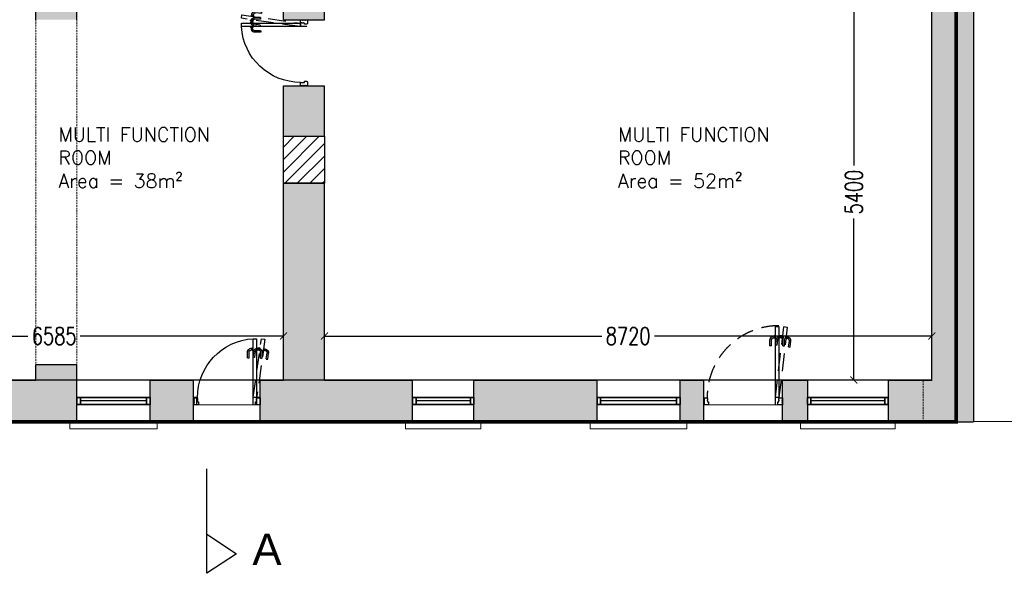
# Model space of a CAD drawing. Extents: x 119999 to 6050531, y -19778 to 3735158.
# Tile 20 of 66: x 564954 to 579093, y -2772 to 5178. Entities that reach past the tile are written whole.
import ezdxf

# ---------------------------------------------------------------- set-up
doc = ezdxf.new("R2010")
doc.units = 0
doc.header["$LTSCALE"] = 20
doc.header["$PDMODE"] = 35
doc.header["$PDSIZE"] = 100
doc.linetypes.add('DASHED2', pattern=[0.375, 0.25, -0.125])
doc.linetypes.add('XPL-1BlockA$0$DASHED', pattern=[19.05, 12.7, -6.35])
doc.layers.get('Defpoints').update_dxf_attribs({"color": 4})
for name, color, linetype in [('(2-) Structure Generally', 7, 'Continuous'), ('2-  STRUCTURE GENERALLY', 1, 'Continuous'), ('31 32 - WINDOWS & DOORS', 2, 'Continuous'), ('DIMS', 3, 'Continuous'), ('Dims 1-100', 3, 'Continuous'), ('HATCH', 8, 'Continuous'), ('HATCH_SHADE', 253, 'Continuous'), ('Red Outline', 240, 'Continuous'), ('XPL-1BlockA$0$00 - TEXT', 2, 'Continuous'), ('XPL-1BlockA$0$32 - INT WINDOWS & DOORS', 4, 'Continuous')]:
    doc.layers.add(name, color=color, linetype=linetype)
doc.layers.add('(4-) Finishes Generally', color=8, linetype='Continuous', lineweight=15)
doc.layers.add('AREA-FLOOR', color=213, linetype='Continuous', plot=False)
doc.styles.add('Arch-Dim', font='romans.shx', dxfattribs={"width": 0.75})
doc.styles.add('verdana', font='arial.ttf')
doc.styles.add('XPL-1BlockA$0$Standard', font='simplex.shx', dxfattribs={"height": 100})
doc.dimstyles.new('1-100 Survey', dxfattribs={"dimscale": 0, "dimtxt": 250, "dimasz": 100, "dimexe": 50, "dimexo": 50, "dimgap": 50, "dimtad": 0, "dimdec": 0, "dimrnd": 5, "dimzin": 0, "dimdsep": 46, "dimtxsty": 'Arch-Dim', "dimblk": 'ARCHTICK', "dimcen": 0.09, "dimadec": 0, "dimazin": 0, "dimtfac": 1, "dimtdec": 0, "dimtofl": 0, "dimtmove": 0, "dimatfit": 3, "dimfxl": 1, "dimtolj": 1, "dimtzin": 0, "dimarcsym": 0})

# ---------------------------------------------------------------- blocks, each defined once
blk = doc.blocks.new('_ARCHTICK')
at = {"color": 0, "linetype": 'ByBlock', "const_width": 0.15}
blk.add_lwpolyline([(-0.5, -0.5), (0.5, 0.5)], dxfattribs=at)
blk = doc.blocks.new('*D39')
at = {"layer": 'Defpoints', "color": 0, "transparency": 16777216}
for p in [(578051, 635), (569331, 3), (578051, 3)]:
    blk.add_point(p, dxfattribs=at)
at = {"layer": 'DIMS', "color": 0, "lineweight": -2, "transparency": 16777216}
for p, q in [((569331, 53), (569331, 685)), ((569331, 635), (573311, 635)), ((578051, 635), (574071, 635)), ((578051, 53), (578051, 685))]:
    blk.add_line(p, q, dxfattribs=at)
at = {"layer": 'DIMS', "color": 0, "lineweight": -2, "transparency": 16777216, "xscale": 100, "yscale": 100, "zscale": 100, "rotation": 180}
blk.add_blockref('_ARCHTICK', (569331, 635), dxfattribs=at)
at = {"layer": 'DIMS', "color": 0, "lineweight": -2, "transparency": 16777216, "xscale": 100, "yscale": 100, "zscale": 100}
blk.add_blockref('_ARCHTICK', (578051, 635), dxfattribs=at)
at = {"layer": 'DIMS', "color": 0, "transparency": 16777216, "insert": (573691, 635), "char_height": 250, "attachment_point": 5, "style": 'Arch-Dim'}
blk.add_mtext('\\A1;8720', dxfattribs=at)
blk = doc.blocks.new('*D40')
at = {"layer": 'Defpoints', "color": 0, "transparency": 16777216}
for p in [(577551, 5403), (576933, 3), (577551, 3)]:
    blk.add_point(p, dxfattribs=at)
at = {"layer": 'DIMS', "color": 0, "lineweight": -2, "transparency": 16777216}
for p, q in [((577501, 5403), (576883, 5403)), ((576933, 5403), (576933, 3084)), ((576933, 3), (576933, 2323)), ((577501, 3), (576883, 3))]:
    blk.add_line(p, q, dxfattribs=at)
at = {"layer": 'DIMS', "color": 0, "lineweight": -2, "transparency": 16777216, "xscale": 100, "yscale": 100, "zscale": 100}
for p, rotation in [((576933, 5403), 90), ((576933, 3), 270)]:
    blk.add_blockref('_ARCHTICK', p, dxfattribs=dict(at, rotation=rotation))
at = {"layer": 'DIMS', "color": 0, "transparency": 16777216, "insert": (576933, 2703), "char_height": 250, "attachment_point": 5, "rotation": 90, "style": 'Arch-Dim'}
blk.add_mtext('\\A1;5400', dxfattribs=at)
blk = doc.blocks.new('*D42')
at = {"layer": 'Defpoints', "color": 0, "transparency": 16777216}
for p in [(562156, 635), (562156, 3), (568741, 3)]:
    blk.add_point(p, dxfattribs=at)
at = {"layer": 'DIMS', "color": 0, "lineweight": -2, "transparency": 16777216}
for p, q in [((562156, 53), (562156, 685)), ((562156, 635), (565073, 635)), ((568741, 635), (565824, 635)), ((568741, 53), (568741, 685))]:
    blk.add_line(p, q, dxfattribs=at)
at = {"layer": 'DIMS', "color": 0, "lineweight": -2, "transparency": 16777216, "xscale": 100, "yscale": 100, "zscale": 100, "rotation": 180}
blk.add_blockref('_ARCHTICK', (562156, 635), dxfattribs=at)
at = {"layer": 'DIMS', "color": 0, "lineweight": -2, "transparency": 16777216, "xscale": 100, "yscale": 100, "zscale": 100}
blk.add_blockref('_ARCHTICK', (568741, 635), dxfattribs=at)
at = {"layer": 'DIMS', "color": 0, "transparency": 16777216, "insert": (565449, 635), "char_height": 250, "attachment_point": 5, "style": 'Arch-Dim'}
blk.add_mtext('\\A1;6585', dxfattribs=at)
blk = doc.blocks.new('XPL-1BlockA$0$D-950-SO')
at = {"layer": 'Defpoints', "linetype": 'XPL-1BlockA$0$DASHED'}
blk.add_line((100, 7), (100, 949), dxfattribs=at)
at = {"layer": 'Defpoints', "color": 252, "linetype": 'XPL-1BlockA$0$DASHED'}
for p, q in [((-110, 655), (-122, 741)), ((-83, 799), (-102, 786)), ((-88, 658), (-100, 745)), ((-89, 768), (-76, 777)), ((-68, 801), (-83, 799)), ((-76, 777), (-65, 778)), ((-68, 801), (-66, 790)), ((-67, 799), (-67, 801)), ((-67, 799), (-67, 799)), ((-67, 799), (-67, 799)), ((-65, 781), (-67, 799)), ((-67, 798), (-65, 781)), ((-66, 803), (-66, 802)), ((-66, 802), (-66, 802)), ((-62, 778), (-66, 802)), ((-66, 790), (-65, 781)), ((-52, 807), (-65, 805)), ((-65, 781), (-65, 778)), ((-65, 781), (-65, 781)), ((-65, 781), (-65, 780)), ((-64, 778), (-65, 780)), ((-65, 780), (-65, 779)), ((-62, 778), (-63, 778)), ((-62, 777), (-62, 778)), ((-62, 777), (-62, 777)), ((-60, 775), (-48, 777)), ((-52, 805), (-52, 807)), ((-48, 777), (-52, 806)), ((-30, 672), (-30, 759)), ((-8, 672), (-8, 759)), ((17, 810), (-3, 801)), ((0, 814), (13, 816)), ((1, 813), (0, 814)), ((5, 785), (1, 813)), ((17, 786), (5, 785)), ((6, 781), (20, 788)), ((15, 815), (15, 814)), ((16, 814), (15, 814)), ((19, 789), (15, 814)), ((17, 813), (33, 815)), ((18, 811), (17, 813)), ((17, 813), (19, 802)), ((32, 810), (17, 810)), ((18, 811), (20, 793)), ((18, 811), (18, 811)), ((18, 811), (18, 811)), ((20, 793), (18, 811)), ((19, 802), (20, 793)), ((19, 789), (19, 789)), ((19, 788), (19, 789)), ((19, 788), (19, 788)), ((20, 790), (20, 793)), ((20, 793), (21, 790)), ((20, 793), (20, 793)), ((20, 793), (20, 792)), ((20, 792), (21, 791)), ((20, 788), (32, 788)), ((32, 792), (21, 790)), ((32, 808), (32, 811)), ((32, 810), (32, 799)), ((32, 808), (32, 790)), ((32, 808), (32, 808)), ((32, 808), (32, 808)), ((32, 790), (32, 808)), ((32, 799), (32, 790)), ((47, 788), (32, 792)), ((32, 788), (32, 790)), ((32, 790), (32, 788)), ((32, 790), (32, 790)), ((32, 790), (32, 789)), ((32, 789), (32, 788)), ((33, 815), (54, 809)), ((33, 811), (34, 811)), ((34, 787), (33, 787)), ((34, 813), (34, 811)), ((34, 787), (34, 811)), ((34, 786), (34, 787)), ((34, 786), (34, 786)), ((49, 814), (36, 814)), ((36, 784), (49, 784)), ((49, 813), (49, 814)), ((49, 784), (49, 813)), ((77, 681), (64, 768)), ((98, 684), (86, 771)), ((101, 814), (114, 814)), ((101, 813), (101, 814)), ((101, 784), (101, 813)), ((114, 784), (101, 784)), ((116, 813), (116, 811)), ((117, 811), (116, 811)), ((116, 787), (116, 811)), ((116, 787), (117, 787)), ((116, 786), (116, 787)), ((116, 786), (116, 786)), ((118, 808), (118, 811)), ((118, 810), (118, 799)), ((118, 810), (133, 810)), ((118, 808), (118, 790)), ((118, 808), (118, 808)), ((118, 808), (118, 808)), ((118, 790), (118, 808)), ((118, 799), (118, 790)), ((118, 788), (118, 790)), ((118, 790), (118, 788)), ((118, 790), (118, 790)), ((118, 790), (118, 789)), ((118, 789), (118, 788)), ((130, 788), (118, 788)), ((144, 781), (130, 788)), ((133, 810), (153, 801)), ((158, 672), (158, 759)), ((180, 672), (180, 759)), ((-108, 654), (-110, 654)), ((-89, 656), (-108, 654)), ((-88, 657), (-89, 656)), ((-29, 670), (-30, 671)), ((-9, 670), (-29, 670)), ((-8, 671), (-9, 670)), ((77, 681), (78, 680)), ((78, 680), (98, 683)), ((98, 683), (98, 684)), ((158, 671), (159, 670)), ((159, 670), (179, 670)), ((179, 670), (180, 671))]:
    blk.add_line(p, q, dxfattribs=at)
at = {"layer": 'Defpoints'}
for p, q in [((0, 100), (0, 0)), ((950, 100), (950, 0))]:
    blk.add_line(p, q, dxfattribs=at)
at = {"layer": 'Defpoints', "color": 252, "linetype": 'XPL-1BlockA$0$DASHED'}
blk.add_lwpolyline([(99, 109), (-20, 947), (-69, 940), (50, 102)], close=True, dxfattribs=at)
for centre, radius, start, end in [((-76, 748), 46, 123.1103, 186.0684), ((-76, 748), 46, 186.0684, 188.1103), ((-76, 748), 24, 123.1103, 188.1103), ((-66, 801), 1, 98.1103, 177.6103), ((-64, 803), 1.5, 98.1103, 188.1103), ((-63, 779), 1, 198.6103, 278.1103), ((-61, 777), 1.5, 188.1103, 278.1103), ((16, 759), 46, 115, 177.9581), ((16, 759), 46, 177.9581, 180), ((16, 759), 24, 115, 180), ((13, 815), 1.5, 8.1103, 98.1103), ((16, 813), 1, 18.6103, 98.1103), ((17, 788), 1.5, 278.1103, 8.1103), ((19, 790), 1, 278.1103, 357.6103), ((33, 810), 1, 90, 169.5), ((33, 788), 1, 190.5, 270), ((36, 813), 1.5, 90, 180), ((36, 786), 1.5, 180, 270), ((40, 765), 24, 8.1103, 73.1103), ((40, 765), 46, 10.1522, 73.1103), ((40, 765), 46, 8.1103, 10.1522), ((114, 813), 1.5, 0, 90), ((114, 786), 1.5, 270, 0), ((117, 810), 1, 10.5, 90), ((117, 788), 1, 270, 349.5), ((134, 759), 24, 0, 65), ((134, 759), 46, 2.0419, 65), ((134, 759), 46, 0, 2.0419)]:
    blk.add_arc(centre, radius, start, end, dxfattribs=at)
at = {"layer": 'XPL-1BlockA$0$32 - INT WINDOWS & DOORS'}
blk.add_lwpolyline([(100, 102), (100, 949), (50, 949), (50, 102)], close=True, dxfattribs=at)
for points in [[(2, 40), (6, 40), (6, 30), (2, 30), (2, 5), (7, 5), (7, 0), (50, 0, 0.414214), (65, 15), (65, 43), (50, 43), (50, 55), (46, 55), (46, 65), (50, 65), (50, 80), (46, 80), (46, 90), (50, 90), (50, 100), (7, 100), (7, 95), (2, 95), (2, 70), (6, 70), (6, 60), (2, 60)], [(885, 15, 0.414214), (900, 0), (943, 0), (943, 5), (948, 5), (948, 30), (944, 30), (944, 40), (948, 40), (948, 60), (944, 60), (944, 70), (948, 70), (948, 95), (943, 95), (943, 100), (900, 100), (900, 90), (904, 90), (904, 80), (900, 80), (900, 65), (904, 65), (904, 55), (900, 55), (900, 43), (885, 43)]]:
    blk.add_lwpolyline(points, format="xyb", close=True, dxfattribs=at)
at = {"layer": 'XPL-1BlockA$0$32 - INT WINDOWS & DOORS', "color": 8}
blk.add_arc((50, 100), 850, 0.0003, 86.6271, dxfattribs=at)

msp = doc.modelspace()

# ---------------------------------------------------------------- hatches: boundary and pattern name
at = {"layer": 'HATCH'}
h = msp.add_hatch(dxfattribs=at)
h.set_pattern_fill('ANSI31', color=256, scale=40)
h.set_pattern_definition([(45, (562159.23, 0), (-89.8026, 89.8026), [])])
h.paths.add_polyline_path([(568741.1, 3503.2), (569331.1, 3503.2), (569331.1, 2828.2), (568741.1, 2828.2)])
at = {"layer": 'HATCH_SHADE'}
h = msp.add_hatch(color=256, dxfattribs=at)
h.dxf.hatch_style = 1
h.paths.add_polyline_path([(577926.1, 3.2), (577426.1, 3.2), (577426.1, -246.8), (577426.1, -246.8), (577426.1, -346.8), (577426.1, -346.8), (577426.1, -596.8), (577926.1, -596.8)], flags=17)
h.paths.add_polyline_path([(578651.1, 6003.2), (578151.1, 6003.2), (578151.1, 12093.2), (578051.1, 12093.2), (578051.1, 16238.5), (576774.9, 16185.7), (576799.6, 15586.2), (577451.1, 15613.2), (577451.1, 11493.2), (577551.1, 11493.2), (577551.1, 5403.2), (578051.1, 5403.2), (578051.1, 3.2), (577926.1, 3.2), (577926.1, -596.8), (578651.1, -596.8)])
h = msp.add_hatch(color=256, dxfattribs=at)
h.dxf.hatch_style = 1
h.paths.add_polyline_path([(567451.1, 3.2), (566826.1, 3.2), (566826.1, -596.8), (567451.1, -596.8)])
h.paths.add_polyline_path([(570596.1, 3.2), (569331.1, 3.2), (569331.1, 2828.2), (568741.1, 2828.2), (568741.1, 3.2), (568406.1, 3.2), (568406.1, -596.8), (570596.1, -596.8)])
h.paths.add_polyline_path([(569331.1, 4228.2), (568741.1, 4228.2), (568741.1, 3503.2), (569331.1, 3503.2)])
h.paths.add_polyline_path([(569331.1, 6003.2), (567447.7, 6003.2), (567447.7, 5403.2), (568741.1, 5403.2), (568741.1, 5178.2), (569331.1, 5178.2)])
h.paths.add_polyline_path([(563726.1, -596.8), (563726.1, 3.2), (565186.1, 3.2), (565186.1, 228.2), (565776.1, 228.2), (565776.1, -596.8)])
h.paths.add_polyline_path([(563106.1, 6003.2), (563106.1, 5403.2), (565186.1, 5403.2), (565186.1, 5178.2), (565776.1, 5178.2), (565776.1, 5403.2), (566619.1, 5403.2), (566619.1, 6003.2)])
h.paths.add_polyline_path([(562156.1, 3.2), (562156.1, 6003.2), (559484.5, 6003.2), (559484.5, 5403.2), (561556.1, 5403.2), (561556.1, -596.8), (562766.1, -596.8), (562766.1, 3.2)])
h = msp.add_hatch(color=256, dxfattribs=at)
h.dxf.hatch_style = 1
h.paths.add_polyline_path([(573246.1, 3.2), (571476.1, 3.2), (571476.1, -596.8), (573246.1, -596.8)])
h = msp.add_hatch(color=256, dxfattribs=at)
h.dxf.hatch_style = 1
h.paths.add_polyline_path([(576266.1, 3.2), (575906.1, 3.2), (575906.1, -596.8), (576266.1, -596.8)])
h.paths.add_polyline_path([(574776.1, 3.2), (574436.1, 3.2), (574436.1, -596.8), (574776.1, -596.8)])

# ---------------------------------------------------------------- linework, layer by layer
at = {"layer": '(2-) Structure Generally', "ltscale": 5}
for p, q in [((569331.1, 5178.2), (569331.1, 6003.2)), ((565186.1, 5178.2), (565186.1, 5403.2)), ((565776.1, 5178.2), (565776.1, 5403.2)), ((568741.1, 5178.2), (568741.1, 5403.2)), ((578051.1, 3.2), (578051.1, 5403.2)), ((568741.1, 5178.2), (569331.1, 5178.2)), ((568741.1, 3503.2), (568741.1, 4228.2)), ((568741.1, 4228.2), (569331.1, 4228.2)), ((569331.1, 3503.2), (569331.1, 4228.2)), ((568741.1, 3503.2), (569331.1, 3503.2)), ((568741.1, 3.2), (568741.1, 2828.2)), ((568741.1, 2828.2), (569331.1, 2828.2)), ((569331.1, 3.2), (569331.1, 2828.2)), ((565186.1, 3.2), (565186.1, 228.2)), ((565186.1, 228.2), (565776.1, 228.2)), ((565776.1, -596.8), (565776.1, 228.2)), ((563726.1, 3.2), (565186.1, 3.2)), ((565186.1, 3.2), (565186.1, 69.9)), ((566826.1, 3.2), (567451.1, 3.2)), ((566826.1, -596.8), (566826.1, 3.2)), ((567451.1, -596.8), (567451.1, 3.2)), ((568406.1, 3.2), (568741.1, 3.2)), ((568406.1, -596.8), (568406.1, 3.2)), ((569331.1, 3.2), (570596.1, 3.2)), ((570596.1, -596.8), (570596.1, 3.2)), ((571476.1, 3.2), (573246.1, 3.2)), ((571476.1, -596.8), (571476.1, 3.2)), ((573246.1, -596.8), (573246.1, 3.2)), ((574436.1, 3.2), (574776.1, 3.2)), ((574436.1, -596.8), (574436.1, 3.2)), ((574776.1, -596.8), (574776.1, 3.2)), ((575906.1, 3.2), (576266.1, 3.2)), ((575906.1, -596.8), (575906.1, 3.2)), ((576266.1, 3.2), (576266.1, -596.8)), ((577426.1, 3.2), (578051.1, 3.2)), ((577426.1, 3.2), (577426.1, -596.8)), ((563726.1, -596.8), (565776.1, -596.8)), ((566826.1, -596.8), (567451.1, -596.8)), ((568406.1, -596.8), (570596.1, -596.8)), ((571476.1, -596.8), (573246.1, -596.8)), ((574436.1, -596.8), (574776.1, -596.8)), ((575906.1, -596.8), (576266.1, -596.8)), ((577426.1, -596.8), (578651.1, -596.8))]:
    msp.add_line(p, q, dxfattribs=at)
at = {"layer": '(4-) Finishes Generally', "linetype": 'DASHED2', "ltscale": 5}
for p, q in [((565186.1, 5178.2), (565186.1, 228.2)), ((565776.1, 5178.2), (565776.1, 228.2)), ((577926.1, -596.8), (577926.1, 3.2))]:
    msp.add_line(p, q, dxfattribs=at)
at = {"layer": '(4-) Finishes Generally', "ltscale": 5}
for p, q in [((569331.1, 2828.2), (569331.1, 3503.2)), ((565776.1, 3.2), (566826.1, 3.2)), ((570596.1, 3.2), (571476.1, 3.2)), ((573246.1, 3.2), (574436.1, 3.2)), ((575906.1, 3.2), (574776.1, 3.2)), ((576266.1, 3.2), (577426.1, 3.2)), ((568406.1, -351.8), (567451.1, -351.8)), ((575906.1, -351.8), (574776.1, -351.8))]:
    msp.add_line(p, q, dxfattribs=at)
for points in [[(565676.1, -596.8), (565676.1, -696.8), (566926.1, -696.8), (566926.1, -596.8)], [(570496.1, -596.8), (570496.1, -696.8), (571576.1, -696.8), (571576.1, -596.8)], [(573146.1, -596.8), (573146.1, -696.8), (574536.1, -696.8), (574536.1, -596.8)], [(576166.1, -596.8), (576166.1, -696.8), (577526.1, -696.8), (577526.1, -596.8)]]:
    msp.add_lwpolyline(points, dxfattribs=at)
at = {"layer": '2-  STRUCTURE GENERALLY'}
msp.add_lwpolyline([(568741.1, 3503.2), (569331.1, 3503.2), (569331.1, 2828.2), (568741.1, 2828.2)], close=True, dxfattribs=at)
at = {"layer": '31 32 - WINDOWS & DOORS', "ltscale": 5}
for p, q in [((566776.1, -296.8), (565826.1, -296.8)), ((571426.1, -296.8), (570646.1, -296.8)), ((574386.1, -296.8), (573296.1, -296.8)), ((577376.1, -296.8), (576316.1, -296.8))]:
    msp.add_line(p, q, dxfattribs=at)
for points in [[(565776.1, -346.8), (565826.1, -346.8), (565826.1, -246.8), (565776.1, -246.8)], [(565826.1, -246.8), (566776.1, -246.8), (566776.1, -346.8), (565826.1, -346.8)], [(566776.1, -346.8), (566826.1, -346.8), (566826.1, -246.8), (566776.1, -246.8)], [(567447.8, -346.8), (567497.8, -346.8), (567497.8, -246.8), (567447.8, -246.8)], [(568356.1, -346.8), (568406.1, -346.8), (568406.1, -246.8), (568356.1, -246.8)], [(570596.1, -346.8), (570646.1, -346.8), (570646.1, -246.8), (570596.1, -246.8)], [(570646.1, -246.8), (571426.1, -246.8), (571426.1, -346.8), (570646.1, -346.8)], [(571426.1, -346.8), (571476.1, -346.8), (571476.1, -246.8), (571426.1, -246.8)], [(573246.1, -346.8), (573296.1, -346.8), (573296.1, -246.8), (573246.1, -246.8)], [(573296.1, -246.8), (574386.1, -246.8), (574386.1, -346.8), (573296.1, -346.8)], [(574386.1, -346.8), (574436.1, -346.8), (574436.1, -246.8), (574386.1, -246.8)], [(576266.1, -346.8), (576316.1, -346.8), (576316.1, -246.8), (576266.1, -246.8)], [(576316.1, -246.8), (577376.1, -246.8), (577376.1, -346.8), (576316.1, -346.8)], [(577376.1, -346.8), (577426.1, -346.8), (577426.1, -246.8), (577376.1, -246.8)]]:
    msp.add_lwpolyline(points, close=True, dxfattribs=at)
at = {"layer": 'AREA-FLOOR', "const_width": 20}
msp.add_lwpolyline([(578051.1, 3.2), (569331.1, 3.2), (562156.1, 3.2), (562156.1, 6003.2), (559934.5, 6003.2), (559934.5, 17612.8), (564134.5, 17612.8), (564134.5, 5403.2), (565731.1, 5403.2), (565731.1, 10503.2), (572131.1, 10503.2), (572131.1, 15969), (569881.1, 15969), (569881.1, 20622.7), (577149.9, 18625.3), (577250, 16205.4), (577274.7, 15605.9), (577451.1, 15613.2), (577451.1, 11493.2), (577551.1, 11493.2), (577551.1, 5403.2), (578051.1, 5403.2)], close=True, dxfattribs=at)
at = {"layer": 'Defpoints'}
for p, q in [((578651.1, 6003.2), (578651.1, -596.8)), ((574781.1, -251.8), (574781.1, -351.8)), ((575906.1, -251.8), (575906.1, -351.8))]:
    msp.add_line(p, q, dxfattribs=at)
at = {"layer": 'Defpoints', "linetype": 'XPL-1BlockA$0$DASHED'}
msp.add_line((575806.1, -345.3), (575806.1, 771.7), dxfattribs=at)
at = {"layer": 'Defpoints', "color": 252, "linetype": 'XPL-1BlockA$0$DASHED'}
for p, q in [((575726.1, 495), (575726.1, 582.4)), ((575748.1, 495), (575748.1, 582.4)), ((575772.8, 633.5), (575752.6, 624.1)), ((575761.9, 604.2), (575776.2, 610.9)), ((575788.1, 633.5), (575772.8, 633.5)), ((575776.2, 610.9), (575788.1, 610.9)), ((575788.1, 631.5), (575788.5, 633.8)), ((575788.1, 633.5), (575788.1, 622.3)), ((575788.1, 631.4), (575788.1, 631.5)), ((575788.1, 631.4), (575788.1, 631.4)), ((575788.1, 613.1), (575788.1, 631.4)), ((575788.1, 631.2), (575788.1, 613.3)), ((575788.1, 622.3), (575788.1, 613.3)), ((575788.1, 613.3), (575788.1, 610.9)), ((575788.1, 613.3), (575788.1, 613.3)), ((575788.1, 613.3), (575788.1, 612.3)), ((575788.5, 610.7), (575788.1, 613.1)), ((575788.1, 612.3), (575788.1, 611.3)), ((575789.5, 634.6), (575790.2, 634.6)), ((575790.2, 609.9), (575789.5, 609.9)), ((575790.2, 635.8), (575790.2, 634.6)), ((575790.2, 609.9), (575790.2, 634.6)), ((575790.2, 609.2), (575790.2, 609.9)), ((575790.2, 608.8), (575790.2, 609.2)), ((575804.7, 637.3), (575791.7, 637.3)), ((575791.7, 607.3), (575804.7, 607.3)), ((575804.7, 635.7), (575804.7, 637.3)), ((575804.7, 607.3), (575804.7, 636.1)), ((575807.8, 507.7), (575820.1, 594.2)), ((575829.5, 504.6), (575841.9, 591.1)), ((575873.5, 638.2), (575852.3, 631.7)), ((575857.4, 637.3), (575870.4, 637.3)), ((575857.4, 635.7), (575857.4, 637.3)), ((575857.4, 607.3), (575857.4, 636.1)), ((575870.4, 607.3), (575857.4, 607.3)), ((575858.7, 610.7), (575873.8, 615.3)), ((575871.9, 635.8), (575871.9, 634.6)), ((575872.6, 634.6), (575871.9, 634.6)), ((575871.9, 609.9), (575871.9, 634.6)), ((575871.9, 609.9), (575872.6, 609.9)), ((575871.9, 609.2), (575871.9, 609.9)), ((575871.9, 608.8), (575871.9, 609.2)), ((575888.7, 636), (575873.5, 638.2)), ((575874, 631.5), (575873.6, 633.8)), ((575873.6, 610.7), (575874, 613.1)), ((575873.8, 615.3), (575885.5, 613.6)), ((575874.1, 631.4), (575874, 631.5)), ((575874.1, 633.5), (575874.1, 622.3)), ((575874.1, 633.5), (575889.4, 633.5)), ((575874.1, 631.4), (575874.1, 631.4)), ((575874.1, 613.1), (575874.1, 631.4)), ((575874.1, 631.2), (575874.1, 613.3)), ((575874.1, 622.3), (575874.1, 613.3)), ((575874.1, 613.3), (575874.1, 610.9)), ((575874.1, 613.3), (575874.1, 613.3)), ((575874.1, 613.3), (575874.1, 612.3)), ((575874.1, 612.3), (575874.1, 611.3)), ((575885.9, 610.9), (575874.1, 610.9)), ((575885.8, 616.1), (575885.5, 613.6)), ((575885.7, 615), (575885.5, 614)), ((575885.8, 616.1), (575885.7, 615)), ((575885.8, 615.8), (575888.4, 633.9)), ((575888.4, 633.8), (575885.8, 616)), ((575887.1, 624.9), (575885.8, 616.1)), ((575885.8, 616.1), (575885.8, 616.1)), ((575885.9, 613.4), (575885.8, 615.8)), ((575900.2, 604.2), (575885.9, 610.9)), ((575887.5, 612.4), (575886.8, 612.5)), ((575888.7, 636), (575887.1, 624.9)), ((575887.3, 611.2), (575887.4, 611.6)), ((575887.4, 611.6), (575887.5, 612.4)), ((575887.5, 612.4), (575891, 636.8)), ((575888.4, 634), (575889.1, 636.2)), ((575888.4, 633.9), (575888.4, 634)), ((575888.4, 633.9), (575888.4, 633.9)), ((575888.6, 609.5), (575901.4, 607.7)), ((575889.4, 633.5), (575909.5, 624.1)), ((575890.2, 636.9), (575891, 636.8)), ((575891.1, 637.9), (575891, 636.8)), ((575905.7, 637.4), (575892.8, 639.2)), ((575901.4, 607.7), (575905.5, 636.2)), ((575905.5, 635.9), (575905.7, 637.4)), ((575914.1, 495), (575914.1, 582.4)), ((575936.1, 495), (575936.1, 582.4)), ((575953.6, 600.3), (575957.7, 628.8)), ((575966.5, 598.4), (575953.6, 600.3)), ((575957.6, 628.4), (575957.9, 630)), ((575957.9, 630), (575970.7, 628.1)), ((575968.2, 600.1), (575968.4, 600.8)), ((575968.2, 599.7), (575968.2, 600.1)), ((575968.4, 600.8), (575971.8, 625.3)), ((575968.4, 600.8), (575969.1, 600.7)), ((575970.2, 601.4), (575970.9, 603.7)), ((575971, 603.9), (575970.6, 601.5)), ((575982.3, 599.8), (575970.6, 601.5)), ((575970.8, 602.9), (575970.7, 601.9)), ((575971, 603.9), (575970.8, 602.9)), ((575970.9, 603.7), (575973.5, 621.8)), ((575973.5, 621.6), (575971, 603.9)), ((575972.2, 612.8), (575971, 603.9)), ((575971, 603.9), (575971, 603.9)), ((575972, 626.4), (575971.8, 625.3)), ((575972.6, 625.2), (575971.8, 625.3)), ((575973.8, 623.9), (575972.2, 612.8)), ((575973.5, 621.9), (575973.4, 624.2)), ((575973.5, 621.8), (575973.5, 621.9)), ((575973.5, 621.8), (575973.5, 621.8)), ((575973.8, 623.9), (575989, 621.7)), ((575995.6, 591.2), (575982.3, 599.8)), ((575989, 621.7), (576007.6, 609.6)), ((575993.9, 481.1), (576006.2, 567.7)), ((575727.1, 493.5), (575726.1, 494.5)), ((575747.1, 493.5), (575727.1, 493.5)), ((575748.1, 494.5), (575747.1, 493.5)), ((575808.5, 506), (575807.7, 507.2)), ((575828.3, 503.2), (575808.5, 506)), ((575829.5, 504.1), (575828.3, 503.2)), ((575914.1, 494.5), (575915.1, 493.5)), ((575915.1, 493.5), (575935.1, 493.5)), ((575935.1, 493.5), (575936.1, 494.5)), ((575993.8, 480.6), (575994.6, 479.5)), ((575994.6, 479.5), (576014.4, 476.7)), ((576014.4, 476.7), (576015.6, 477.5)), ((576015.7, 478), (576028, 564.6))]:
    msp.add_line(p, q, dxfattribs=at)
msp.add_lwpolyline([(575806.6, -242.8), (575926, 770.3), (575975.5, 763.2), (575856.1, -249.8)], close=True, dxfattribs=at)
for centre, radius, start, end in [((575856.1, -246.8), 1030, 90, 180), ((575772.1, 582.4), 46, 115, 177.95813), ((575772.1, 582.4), 46, 177.95813, 180), ((575772.1, 582.4), 24, 115, 180), ((575789.5, 633.6), 1, 90, 169.5), ((575789.5, 610.9), 1, 190.5, 270), ((575791.7, 635.8), 1.5, 90, 180), ((575791.7, 608.8), 1.5, 180, 270), ((575865.6, 587.7), 46, 169.84781, 171.88968), ((575865.6, 587.7), 46, 106.88968, 169.84781), ((575865.6, 587.7), 24, 106.88968, 171.88968), ((575870.4, 635.8), 1.5, 0, 90), ((575870.4, 608.8), 1.5, 270, 0), ((575872.6, 633.6), 1, 10.5, 90), ((575872.6, 610.9), 1, 270, 349.5), ((575886.9, 613.4), 1, 182.38968, 261.88968), ((575888.8, 611), 1.5, 171.88968, 261.88968), ((575890.1, 635.9), 1, 81.88968, 161.38968), ((575892.6, 637.7), 1.5, 81.88968, 171.88968), ((575890.1, 582.4), 24, 0, 65), ((575890.1, 582.4), 46, 2.04187, 65), ((575890.1, 582.4), 46, 0, 2.04187), ((575966.7, 599.9), 1.5, 261.88968, 351.88968), ((575969.2, 601.7), 1, 261.88968, 341.38968), ((575970.5, 626.6), 1.5, 351.88968, 81.88968), ((575972.4, 624.2), 1, 2.38968, 81.88968), ((575982.4, 571.1), 24, 351.88968, 56.88968), ((575982.4, 571.1), 46, 353.93155, 56.88968), ((575982.4, 571.1), 46, 351.88968, 353.93155)]:
    msp.add_arc(centre, radius, start, end, dxfattribs=at)
at = {"layer": 'Dims 1-100'}
for points in [[(567643.2, -2772.5), (567643.2, -1270.8)], [(567643.2, -2210), (568065, -2491.2), (567643.2, -2772.5), (567643.2, -2210)]]:
    msp.add_lwpolyline(points, dxfattribs=at)
at = {"layer": 'HATCH'}
msp.add_lwpolyline([(578151.1, 6502.6), (583255.6, 6336.4), (582850.8, -594.1), (578651.1, -599.1)], dxfattribs=at)
at = {"layer": 'Red Outline', "const_width": 50}
msp.add_lwpolyline([(578038.6, -596.8), (561856.1, -596.8), (561856.1, 6003.2), (559484.5, 6003.2), (559484.5, 18062.8), (559979.1, 18062.8), (560366.3, 31020.1), (567931.8, 30350.8), (567975.9, 27528.1), (571626.1, 27163.3), (571618.3, 20514.9), (576408.9, 19173.2), (577575.7, 19221.4), (577699.6, 16223.9), (578051.1, 16238.5), (578051.1, 12093.2), (578151.1, 12093.2), (578151.1, 6003.2), (578401.1, 6003.2), (578401.1, -596.8)], close=True, dxfattribs=at)
at = {"layer": 'XPL-1BlockA$0$32 - INT WINDOWS & DOORS'}
for p, q in [((566776.1, -296.8), (565826.1, -296.8)), ((571426.1, -296.8), (570646.1, -296.8)), ((574386.1, -296.8), (573296.1, -296.8)), ((577376.1, -296.8), (576316.1, -296.8))]:
    msp.add_line(p, q, dxfattribs=at)
for points in [[(575806.1, -249.8), (575806.1, 771.7), (575856.1, 771.7), (575856.1, -249.8)], [(565826.1, -346.8), (565776.1, -346.8), (565776.1, -246.8), (565826.1, -246.8)], [(566826.1, -246.8), (565776.1, -246.8), (565776.1, -346.8), (566826.1, -346.8)], [(566826.1, -346.8), (566776.1, -346.8), (566776.1, -246.8), (566826.1, -246.8)], [(570646.1, -346.8), (570596.1, -346.8), (570596.1, -246.8), (570646.1, -246.8)], [(571476.1, -246.8), (570596.1, -246.8), (570596.1, -346.8), (571476.1, -346.8)], [(571476.1, -346.8), (571426.1, -346.8), (571426.1, -246.8), (571476.1, -246.8)], [(573296.1, -346.8), (573246.1, -346.8), (573246.1, -246.8), (573296.1, -246.8)], [(574436.1, -246.8), (573246.1, -246.8), (573246.1, -346.8), (574436.1, -346.8)], [(574436.1, -346.8), (574386.1, -346.8), (574386.1, -246.8), (574436.1, -246.8)], [(576316.1, -346.8), (576266.1, -346.8), (576266.1, -246.8), (576316.1, -246.8)], [(577426.1, -246.8), (576266.1, -246.8), (576266.1, -346.8), (577426.1, -346.8)], [(577426.1, -346.8), (577376.1, -346.8), (577376.1, -246.8), (577426.1, -246.8)]]:
    msp.add_lwpolyline(points, close=True, dxfattribs=at)
for points in [[(574846.1, -336.8, -0.4142136), (574831.1, -351.8), (574788.1, -351.8), (574788.1, -346.8), (574783.1, -346.8), (574783.1, -321.8), (574787.1, -321.8), (574787.1, -311.8), (574783.1, -311.8), (574783.1, -291.8), (574787.1, -291.8), (574787.1, -281.8), (574783.1, -281.8), (574783.1, -256.8), (574788.1, -256.8), (574788.1, -251.8), (574831.1, -251.8), (574831.1, -261.8), (574827.1, -261.8), (574827.1, -271.8), (574831.1, -271.8), (574831.1, -286.8), (574827.1, -286.8), (574827.1, -296.8), (574831.1, -296.8), (574831.1, -308.8), (574846.1, -308.8)], [(575904.1, -311.8), (575900.1, -311.8), (575900.1, -321.8), (575904.1, -321.8), (575904.1, -346.8), (575899.1, -346.8), (575899.1, -351.8), (575856.1, -351.8, -0.4142136), (575841.1, -336.8), (575841.1, -308.8), (575856.1, -308.8), (575856.1, -296.8), (575860.1, -296.8), (575860.1, -286.8), (575856.1, -286.8), (575856.1, -271.8), (575860.1, -271.8), (575860.1, -261.8), (575856.1, -261.8), (575856.1, -251.8), (575899.1, -251.8), (575899.1, -256.8), (575904.1, -256.8), (575904.1, -281.8), (575900.1, -281.8), (575900.1, -291.8), (575904.1, -291.8)]]:
    msp.add_lwpolyline(points, format="xyb", close=True, dxfattribs=at)

# ---------------------------------------------------------------- block references
at = {"layer": 'XPL-1BlockA$0$32 - INT WINDOWS & DOORS', "xscale": -1, "rotation": 90}
msp.add_blockref('XPL-1BlockA$0$D-950-SO', (569086.1, 5178.2), dxfattribs=at)
at = {"layer": 'XPL-1BlockA$0$32 - INT WINDOWS & DOORS', "xscale": -1}
msp.add_blockref('XPL-1BlockA$0$D-950-SO', (568406.1, -351.8), dxfattribs=at)

# ---------------------------------------------------------------- texts
at = {"layer": 'Dims 1-100', "style": 'verdana'}
msp.add_text('A', height=450, dxfattribs=at).set_placement((568295.3, -2652.6))
at = {"layer": 'XPL-1BlockA$0$00 - TEXT', "char_height": 200, "width": 2860.407, "attachment_point": 1, "style": 'XPL-1BlockA$0$Standard'}
for s, insert in [('MULTI FUNCTION ROOM\\PArea = 38m²', (565510.2, 3630.2)), ('MULTI FUNCTION ROOM\\PArea = 52m²', (573544.9, 3630.2))]:
    msp.add_mtext(s, dxfattribs=dict(at, insert=insert))

# ---------------------------------------------------------------- dimensions: what is measured, and where the dimension line sits
at = {"layer": 'DIMS'}
for p1, p2, distance, picture, middle in [((577551.1, 5403.2), (577551.1, 3.2), -617.8, '*D40', (576933.2, 2703.2)), ((569331.1, 3.2), (578051.1, 3.2), 631.9, '*D39', (573691.1, 635.1))]:
    dim = msp.add_aligned_dim(p1=p1, p2=p2, distance=distance, dimstyle='1-100 Survey', override={"dimscale": 1}, dxfattribs=at)
    dim.commit()
    dim.dimension.update_dxf_attribs({"geometry": picture, "text_midpoint": middle})
dim = msp.add_linear_dim(base=(562156.1, 635.1), p1=(568741.1, 3.2), p2=(562156.1, 3.2), dimstyle='1-100 Survey', override={"dimscale": 1}, dxfattribs=at)
dim.commit()
dim.dimension.update_dxf_attribs({"geometry": '*D42', "text_midpoint": (565448.6, 635.1)})

doc.saveas('drawing.dxf')
